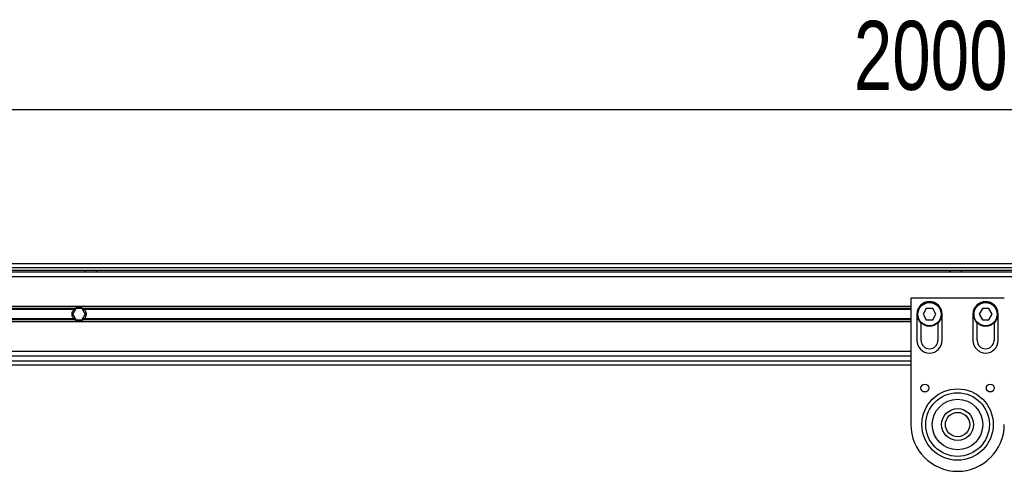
# Model space of a CAD drawing. Header units: millimetres. Extents: x 0 to 420, y 0 to 297.
# Tile 11 of 15: x 99 to 141, y 212 to 232. Entities that reach past the tile are written whole.
import ezdxf

# ---------------------------------------------------------------- set-up
doc = ezdxf.new("R2010")
doc.units = ezdxf.units.MM
doc.layers.add('QUOTE', color=174, linetype='Continuous')
doc.styles.add('SLDTEXTSTYLE3', font='TXT', dxfattribs={"width": 0.75})
doc.dimstyles.new('SLDDIMSTYLE0', dxfattribs={"dimtxt": 3, "dimasz": 3, "dimexe": 0, "dimexo": 0.0625, "dimgap": 0.75, "dimtad": 1, "dimlfac": 12.292419, "dimrnd": 1e-09, "dimzin": 12, "dimdsep": 46, "dimtxsty": 'SLDTEXTSTYLE3', "dimsah": 1, "dimcen": 0.09, "dimadec": 0, "dimazin": 3, "dimtfac": 1, "dimtdec": 3, "dimtofl": 0, "dimtmove": 0, "dimatfit": 3, "dimfxl": 0, "dimfrac": 2, "dimtolj": 1, "dimtzin": 12, "dimarcsym": 0})

# ---------------------------------------------------------------- blocks, each defined once
blk = doc.blocks.new('_D')
at = {"layer": 'QUOTE'}
for p, q in [((58.019, 220.747), (58.019, 229.636)), ((220.721, 220.747), (220.721, 229.636)), ((220.721, 227.636), (58.019, 227.636))]:
    blk.add_line(p, q, dxfattribs=at)
for points in [[(58.019, 227.636), (61.019, 227.136), (61.019, 228.136)], [(220.721, 227.636), (217.721, 228.136), (217.721, 227.136)]]:
    blk.add_solid(points, dxfattribs=at)
at = {"layer": 'QUOTE', "insert": (134.936, 231.503), "char_height": 3, "attachment_point": 1, "style": 'SLDTEXTSTYLE3'}
blk.add_mtext('2000', dxfattribs=at)

msp = doc.modelspace()

# ---------------------------------------------------------------- linework, layer by layer
at = {"color": 7, "linetype": 'Continuous', "lineweight": 25}
for p, q in [((218.05106, 220.94383), (58.01876, 220.94383)), ((60.25591, 220.78113), (217.92512, 220.78113)), ((60.37794, 220.6591), (217.8403, 220.6591)), ((101.45113, 220.6591), (101.54152, 220.57775)), ((101.94827, 220.57775), (102.03866, 220.6591)), ((139.07594, 220.6591), (139.16633, 220.57775)), ((139.57308, 220.57775), (139.66347, 220.6591)), ((205.67073, 220.57775), (73.06868, 220.57775)), ((205.67073, 220.37437), (73.06868, 220.37437)), ((141.48483, 219.43884), (137.41728, 219.43884)), ((137.41728, 219.43884), (137.41728, 213.94765)), ((137.41728, 219.08496), (78.3565, 219.08496)), ((101.06079, 218.99677), (78.3565, 218.99677)), ((101.00848, 218.95007), (78.3565, 218.95007)), ((101.09555, 218.99141), (100.95464, 218.74735)), ((101.37735, 218.99141), (101.09555, 218.99141)), ((101.51826, 218.74735), (101.37735, 218.99141)), ((137.41728, 218.99677), (101.41211, 218.99677)), ((137.41728, 218.95007), (101.46442, 218.95007)), ((138.08989, 218.99141), (137.94899, 218.74735)), ((138.3717, 218.99141), (138.08989, 218.99141)), ((138.5126, 218.74735), (138.3717, 218.99141)), ((140.53042, 218.99141), (140.38951, 218.74735)), ((140.81223, 218.99141), (140.53042, 218.99141)), ((140.95313, 218.74735), (140.81223, 218.99141)), ((101.00848, 218.54464), (78.3565, 218.54464)), ((101.06079, 218.49793), (78.3565, 218.49793)), ((100.95464, 218.74735), (101.09555, 218.5033)), ((101.09555, 218.5033), (101.37735, 218.5033)), ((101.37735, 218.5033), (101.51826, 218.74735)), ((137.41728, 218.49793), (101.41211, 218.49793)), ((137.41728, 218.54464), (101.46442, 218.54464)), ((137.68168, 218.74735), (137.68168, 217.60844)), ((137.94899, 218.74735), (138.08989, 218.5033)), ((138.08989, 218.5033), (138.3717, 218.5033)), ((138.3717, 218.5033), (138.5126, 218.74735)), ((138.77991, 217.60844), (138.77991, 218.74735)), ((140.1222, 218.74735), (140.1222, 217.60844)), ((140.38951, 218.74735), (140.53042, 218.5033)), ((140.53042, 218.5033), (140.81223, 218.5033)), ((140.81223, 218.5033), (140.95313, 218.74735)), ((141.22044, 217.60844), (141.22044, 218.74735)), ((137.41728, 218.40975), (78.3565, 218.40975)), ((137.86472, 217.60844), (137.86472, 218.36578)), ((138.59687, 218.36578), (138.59687, 217.60844)), ((140.30524, 217.60844), (140.30524, 218.36578)), ((141.0374, 218.36578), (141.0374, 217.60844)), ((137.41728, 217.12034), (73.06868, 217.12034)), ((137.41728, 216.91696), (73.06868, 216.91696)), ((58.01876, 216.55088), (137.41728, 216.55088)), ((60.25591, 216.71358), (137.41728, 216.71358))]:
    msp.add_line(p, q, dxfattribs=at)
for centre, radius in [((138.23079, 218.74735), 0.52878), ((138.23079, 218.74735), 0.50438), ((140.67132, 218.74735), 0.52878), ((140.67132, 218.74735), 0.50438), ((138.02742, 215.53399), 0.17084), ((139.45106, 213.94765), 1.55208), ((139.45106, 213.94765), 1.55208), ((140.8747, 215.53399), 0.17084), ((139.45106, 213.94765), 1.38297), ((139.45106, 213.94765), 1.09824), ((139.45106, 213.94765), 0.69148), ((139.45106, 213.94765), 0.52878)]:
    msp.add_circle(centre, radius, dxfattribs=at)
for centre, radius, start, end in [((138.23079, 218.74735), 0.54912, 0, 180), ((140.67132, 218.74735), 0.54912, 0, 180), ((101.23645, 218.74735), 0.30507, 54.84472, 125.15528), ((101.23645, 218.74735), 0.29693, 57.139529, 122.860471), ((101.23645, 218.74735), 0.30507, 234.844719, 305.155281), ((101.23645, 218.74735), 0.29693, 237.139528, 302.860472), ((138.23079, 217.60844), 0.54912, 180, 0), ((138.23079, 217.60844), 0.36608, 180, 0), ((140.67132, 217.60844), 0.54912, 180, 0), ((140.67132, 217.60844), 0.36608, 180, 0), ((139.45106, 213.94765), 2.03377, 180, 0)]:
    msp.add_arc(centre, radius, start, end, dxfattribs=at)
for points, knots in [([(101.00848, 218.54464), (100.99655, 218.55806), (100.98588, 218.57242), (100.96702, 218.60314), (100.95876, 218.61969), (100.94535, 218.65425), (100.94023, 218.67207), (100.93324, 218.70887), (100.9314, 218.72811), (100.93137, 218.76602), (100.9331, 218.7848), (100.94005, 218.822), (100.94526, 218.84017), (100.95858, 218.87462), (100.96681, 218.8912), (100.98581, 218.92221), (100.99653, 218.93664), (101.00848, 218.95007)], [0, 0, 0, 0, 0.125, 0.125, 0.25, 0.25, 0.375, 0.375, 0.5, 0.5, 0.625, 0.625, 0.75, 0.75, 0.875, 0.875, 1, 1, 1, 1]), ([(101.00848, 218.95007), (101.01613, 218.95867), (101.02491, 218.96749), (101.0428, 218.98338), (101.05213, 218.99067), (101.06079, 218.99677)], [0, 0, 0, 0, 0.5, 0.5, 1, 1, 1, 1]), ([(101.07534, 218.99677), (101.06597, 218.99073), (101.05611, 218.98357), (101.04175, 218.97162), (101.03708, 218.96749), (101.028, 218.95891), (101.02357, 218.95445), (101.01949, 218.95007)], [0, 0, 0, 0, 0.5, 0.5, 0.75, 0.75, 1, 1, 1, 1]), ([(101.45341, 218.95007), (101.44526, 218.9588), (101.43591, 218.96767), (101.41685, 218.98353), (101.40691, 218.99074), (101.39756, 218.99677)], [0, 0, 0, 0, 0.5, 0.5, 1, 1, 1, 1]), ([(101.41211, 218.99677), (101.42078, 218.99066), (101.43005, 218.98342), (101.448, 218.96748), (101.45677, 218.95868), (101.46442, 218.95007)], [0, 0, 0, 0, 0.5, 0.5, 1, 1, 1, 1]), ([(101.46442, 218.95007), (101.47635, 218.93665), (101.48702, 218.92229), (101.50588, 218.89157), (101.51414, 218.87502), (101.52755, 218.84046), (101.53267, 218.82264), (101.53966, 218.78584), (101.5415, 218.7666), (101.54153, 218.72869), (101.5398, 218.70991), (101.53285, 218.67271), (101.52764, 218.65454), (101.51432, 218.62009), (101.50609, 218.60351), (101.48709, 218.57249), (101.47637, 218.55807), (101.46442, 218.54464)], [0, 0, 0, 0, 0.125, 0.125, 0.25, 0.25, 0.375, 0.375, 0.5, 0.5, 0.625, 0.625, 0.75, 0.75, 0.875, 0.875, 1, 1, 1, 1]), ([(101.06079, 218.49793), (101.05212, 218.50404), (101.04285, 218.51129), (101.0249, 218.52723), (101.01613, 218.53603), (101.00848, 218.54464)], [0, 0, 0, 0, 0.5, 0.5, 1, 1, 1, 1]), ([(101.01949, 218.54464), (101.02764, 218.53591), (101.03699, 218.52704), (101.05605, 218.51118), (101.06599, 218.50397), (101.07534, 218.49793)], [0, 0, 0, 0, 0.5, 0.5, 1, 1, 1, 1]), ([(101.39756, 218.49793), (101.40693, 218.50398), (101.41679, 218.51114), (101.43115, 218.52308), (101.43582, 218.52722), (101.44489, 218.53579), (101.44933, 218.54026), (101.45341, 218.54464)], [0, 0, 0, 0, 0.5, 0.5, 0.75, 0.75, 1, 1, 1, 1]), ([(101.46442, 218.54464), (101.45677, 218.53604), (101.44799, 218.52722), (101.4301, 218.51133), (101.42077, 218.50404), (101.41211, 218.49793)], [0, 0, 0, 0, 0.5, 0.5, 1, 1, 1, 1])]:
    msp.add_open_spline(points, degree=3, knots=knots, dxfattribs=at)

# ---------------------------------------------------------------- dimensions: what is measured, and where the dimension line sits
at = {"layer": 'QUOTE'}
dim = msp.add_linear_dim(base=(58.01876, 227.63561), p1=(220.72066, 218.74735), p2=(58.01876, 218.74735), dimstyle='SLDDIMSTYLE0', dxfattribs=at)
dim.commit()
dim.dimension.update_dxf_attribs({"geometry": '_D', "text_midpoint": (139.36971, 227.63561), "dimtype": 160})

doc.saveas('drawing.dxf')
